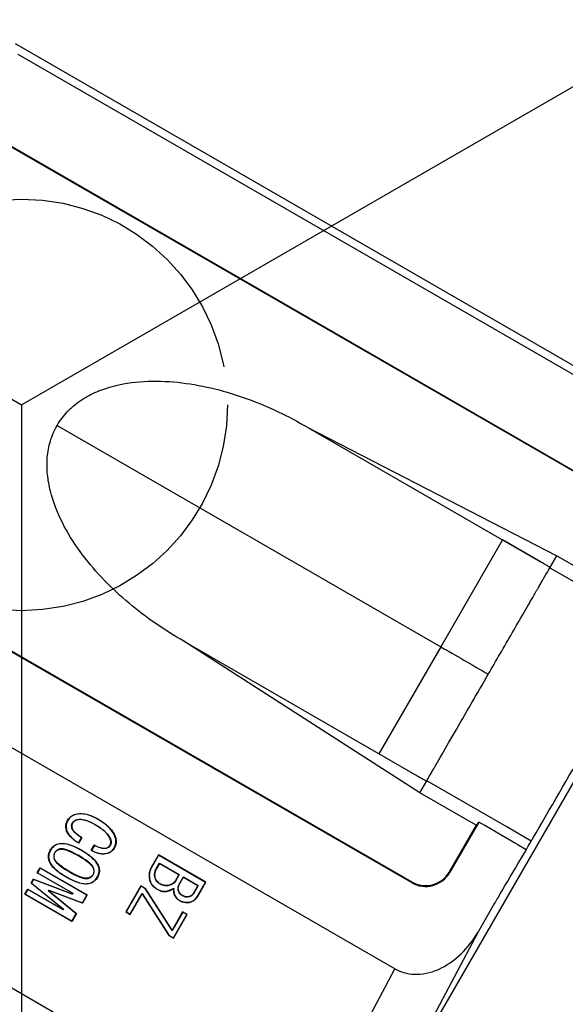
# Model space of a CAD drawing. Header units: millimetres. Extents: x 19 to 819, y 19 to 629.
# Tile 10 of 16: x 183 to 203, y 196 to 232. Entities that reach past the tile are written whole.
import ezdxf

# ---------------------------------------------------------------- set-up
doc = ezdxf.new("R2010")
doc.units = ezdxf.units.MM
doc.header["$LTSCALE"] = 3
doc.linetypes.add('SLD-Center', pattern=[19.05, 15.24, -1.27, 1.27, -1.27])
doc.linetypes.add('SLD-Solid', pattern=[0])
doc.layers.add('CENTER', color=40, linetype='SLD-Center')
doc.layers.add('DIMENSIONS', color=140, linetype='SLD-Solid', lineweight=25)
doc.styles.add('SLDTEXTSTYLE0', font='TXT', dxfattribs={"width": 0.7})
doc.dimstyles.new('SLDDIMSTYLE2', dxfattribs={"dimtxt": 6.474023, "dimasz": 9.906, "dimexe": 0, "dimexo": 0.0625, "dimgap": 1.618506, "dimtad": 0, "dimtih": 1, "dimtoh": 1, "dimdec": 4, "dimlfac": 3, "dimzin": 12, "dimdsep": 46, "dimtxsty": 'SLDTEXTSTYLE0', "dimsah": 1, "dimcen": 0.09, "dimadec": 0, "dimazin": 3, "dimtfac": 1, "dimtdec": 0, "dimtofl": 0, "dimtmove": 0, "dimatfit": 3, "dimfxl": 0, "dimfrac": 2, "dimtolj": 1, "dimtzin": 12, "dimarcsym": 0})
doc.dimstyles.new('SLDDIMSTYLE3', dxfattribs={"dimtxt": 6.474023, "dimasz": 9.906, "dimexe": 0, "dimexo": 0.0625, "dimgap": 1.618506, "dimtad": 0, "dimtih": 1, "dimtoh": 1, "dimrnd": 1e-09, "dimzin": 4, "dimdsep": 46, "dimtxsty": 'SLDTEXTSTYLE0', "dimsah": 1, "dimcen": 0, "dimadec": 0, "dimazin": 1, "dimtfac": 1, "dimtofl": 0, "dimtmove": 0, "dimatfit": 3, "dimfxl": 0, "dimfrac": 2, "dimtolj": 1, "dimtzin": 12, "dimarcsym": 0})

# ---------------------------------------------------------------- blocks, each defined once
blk = doc.blocks.new('_D_5')
at = {"layer": 'DIMENSIONS'}
for p, q in [((217.006, 237.613), (268.703, 267.461)), ((183.396, 179.398), (183.396, 119.704))]:
    blk.add_line(p, q, dxfattribs=at)
for start, end in [(332.72833, 30), (270, 324.98103)]:
    blk.add_arc((183.396, 218.208), 88.979, start, end, dxfattribs=at)
for points in [[(260.454, 262.698), (263.564, 253.17), (266.284, 254.546)], [(183.396, 129.229), (193.371, 128.256), (193.202, 131.3)]]:
    blk.add_solid(points, dxfattribs=at)
at = {"layer": 'DIMENSIONS', "insert": (249.241, 175.333), "char_height": 6.35, "attachment_point": 1, "style": 'SLDTEXTSTYLE0'}
blk.add_mtext('120°', dxfattribs=at)
blk = doc.blocks.new('_D_6')
at = {"layer": 'DIMENSIONS'}
for p, q in [((160.016, 192.162), (133.187, 162.273)), ((87.63, 171.675), (85.456, 171.675)), ((85.456, 171.675), (85.456, 161.385)), ((106.868, 171.675), (109.042, 171.675)), ((109.042, 171.675), (109.042, 161.385)), ((133.187, 162.273), (116.518, 162.273)), ((85.456, 161.385), (87.63, 161.385)), ((109.042, 161.385), (106.868, 161.385))]:
    blk.add_line(p, q, dxfattribs=at)
blk.add_solid([(160.016, 192.162), (152.265, 185.809), (154.533, 183.773)], dxfattribs=at)
at = {"layer": 'DIMENSIONS', "char_height": 6.35, "attachment_point": 1, "style": 'SLDTEXTSTYLE0'}
for s, insert in [('%%c', (82.743, 181.31)), ('70.0', (92.518, 181.31)), ('2.76', (87.63, 169.571)), ('B.C.', (88.306, 157.832))]:
    blk.add_mtext(s, dxfattribs=dict(at, insert=insert))
blk = doc.blocks.new('_D_7')
at = {"layer": 'DIMENSIONS'}
for p, q in [((116.504, 307.688), (114.33, 307.688)), ((114.33, 307.688), (114.33, 297.399)), ((135.742, 307.688), (137.916, 307.688)), ((137.916, 307.688), (137.916, 297.399)), ((114.33, 297.399), (116.504, 297.399)), ((137.916, 297.399), (135.742, 297.399)), ((165.264, 293.142), (148.042, 293.142)), ((181.632, 225.498), (165.264, 293.142))]:
    blk.add_line(p, q, dxfattribs=at)
blk.add_solid([(181.632, 225.498), (180.783, 235.485), (177.821, 234.768)], dxfattribs=at)
at = {"layer": 'DIMENSIONS', "char_height": 6.35, "attachment_point": 1, "style": 'SLDTEXTSTYLE0'}
for s, insert in [('%%c', (111.616, 317.323)), ('15.0', (121.391, 317.323)), ('0.59', (116.504, 305.585)), ('WIRING', (108.966, 293.846)), ('CUTOUT', (108.413, 283.557))]:
    blk.add_mtext(s, dxfattribs=dict(at, insert=insert))

msp = doc.modelspace()

# ---------------------------------------------------------------- linework, layer by layer
for p, q in [((183.160509, 231.37648), (208.340316, 216.838911)), ((183.26532, 230.985318), (207.949155, 216.7341)), ((205.557074, 214.593332), (182.174388, 228.093332)), ((182.188352, 228.117518), (205.571038, 214.617518)), ((184.690007, 217.461069), (198.661159, 209.39482)), ((193.800833, 217.397083), (193.690007, 217.461069)), ((193.800833, 217.397083), (202.297717, 212.491406)), ((193.800833, 217.397083), (202.885837, 212.712177)), ((197.59311, 200.799341), (174.210424, 214.299341)), ((174.224388, 214.323528), (197.607074, 200.823528)), ((196.469013, 192.279648), (209.071921, 214.108525)), ((200.911159, 213.291935), (198.661159, 209.39482)), ((202.297717, 212.491406), (200.911159, 213.291935)), ((202.634648, 212.277105), (202.885837, 212.712177)), ((202.885837, 212.712177), (204.940726, 211.525786)), ((202.634563, 212.277155), (205.550339, 210.59373)), ((196.988091, 197.659061), (172.226384, 211.955239)), ((189.300833, 209.602855), (189.190007, 209.66684)), ((189.300833, 209.602855), (197.797717, 204.697177)), ((197.900583, 204.077464), (189.300833, 209.602855)), ((198.661159, 209.39482), (196.411159, 205.497706)), ((168.189984, 205.536691), (193.447665, 190.954162)), ((197.900583, 204.077464), (198.151772, 204.512536)), ((201.067463, 202.829161), (198.151772, 204.512536)), ((199.955473, 202.891073), (197.900583, 204.077464)), ((185.420137, 203.084625), (185.417185, 203.094221)), ((186.17837, 203.116568), (186.173027, 203.107303)), ((185.07386, 203.07318), (185.082587, 203.067691)), ((185.242171, 202.776379), (185.232035, 202.773285)), ((185.258156, 202.966777), (185.249002, 202.971565)), ((186.079035, 202.903837), (186.083984, 202.91243)), ((199.955473, 202.891073), (198.973099, 201.189553)), ((200.04965, 202.998337), (198.997286, 201.175589)), ((200.04965, 202.998337), (199.955473, 202.891073)), ((200.26241, 202.8755), (200.04965, 202.998337)), ((201.093484, 202.395679), (200.26241, 202.8755)), ((201.95816, 202.314917), (201.067463, 202.829161)), ((185.465803, 202.248724), (185.577297, 202.441838)), ((185.591363, 202.445603), (185.469329, 202.234234)), ((201.381376, 202.229465), (201.093484, 202.395679)), ((184.790991, 202.015252), (184.78821, 202.024892)), ((185.93238, 201.978635), (186.044244, 202.17239)), ((186.048042, 202.158371), (185.946242, 201.982048)), ((186.483964, 202.05943), (186.486476, 202.049135)), ((186.618162, 202.169834), (186.626944, 202.164423)), ((186.637868, 202.34634), (186.647649, 202.348605)), ((201.440833, 202.195137), (201.381376, 202.229465)), ((201.440833, 202.195137), (201.775206, 202.002087)), ((184.443352, 201.981107), (184.452079, 201.975623)), ((184.592686, 201.671777), (184.582538, 201.668754)), ((184.610033, 201.884873), (184.600837, 201.889566)), ((185.473586, 201.773811), (185.478544, 201.782398)), ((185.590535, 201.976373), (185.585187, 201.96711)), ((188.3847, 201.808957), (188.1218, 201.35359)), ((188.388271, 201.794545), (188.13059, 201.348217)), ((190.110877, 200.812347), (188.3847, 201.808957)), ((188.3847, 201.808957), (188.388271, 201.794545)), ((190.096611, 200.808233), (188.388271, 201.794545)), ((183.965386, 201.153245), (184.073672, 201.340803)), ((184.077243, 201.326391), (183.979263, 201.156684)), ((184.073672, 201.340803), (185.790392, 200.349654)), ((184.073672, 201.340803), (184.077243, 201.326391)), ((185.776125, 200.345541), (184.077243, 201.326391)), ((186.01517, 201.308472), (186.024928, 201.310805)), ((188.1218, 201.35359), (188.13059, 201.348217)), ((188.301307, 201.296493), (188.424058, 201.508946)), ((188.3105, 201.291819), (188.428014, 201.495209)), ((188.424058, 201.508946), (189.140949, 201.09488)), ((188.428014, 201.495209), (188.424058, 201.508946)), ((188.428014, 201.495209), (189.127073, 201.091443)), ((183.965386, 201.153245), (183.979263, 201.156684)), ((185.250561, 200.411249), (183.965386, 201.153245)), ((183.979263, 201.156684), (185.264438, 200.414688)), ((185.026128, 200.998791), (185.031086, 201.00738)), ((185.143077, 201.201353), (185.137745, 201.192082)), ((185.816864, 200.964997), (185.819397, 200.954721)), ((185.992738, 201.086568), (186.001399, 201.08095)), ((188.268316, 200.973552), (188.258162, 200.97056)), ((188.3105, 201.291819), (188.301307, 201.296493)), ((189.127073, 201.091443), (188.98922, 200.852648)), ((189.140949, 201.09488), (188.997855, 200.847007)), ((189.127073, 201.091443), (189.140949, 201.09488)), ((189.132891, 200.73331), (189.291473, 201.008004)), ((189.142139, 200.728731), (189.295434, 200.994267)), ((189.291473, 201.008004), (189.831351, 200.696386)), ((189.295434, 200.994267), (189.291473, 201.008004)), ((189.295434, 200.994267), (189.817468, 200.692949)), ((198.973099, 201.189553), (198.997286, 201.175589)), ((183.751826, 200.78335), (183.833182, 200.924262)), ((183.751826, 200.78335), (183.764926, 200.785441)), ((184.914967, 199.829985), (183.751826, 200.78335)), ((183.837531, 200.911198), (183.764926, 200.785441)), ((183.764926, 200.785441), (184.928067, 199.832076)), ((183.833182, 200.924262), (185.240391, 200.393635)), ((183.833182, 200.924262), (183.837531, 200.911198)), ((185.24474, 200.38057), (183.837531, 200.911198)), ((187.736489, 200.686552), (187.189596, 199.739283)), ((187.740061, 200.672141), (187.203474, 199.742723)), ((187.904851, 200.589377), (187.736489, 200.686552)), ((187.736489, 200.686552), (187.740061, 200.672141)), ((187.897339, 200.581364), (187.740061, 200.672141)), ((187.904851, 200.589377), (187.897339, 200.581364)), ((188.880368, 199.06998), (187.904851, 200.589377)), ((188.4476, 200.752083), (188.442278, 200.742801)), ((188.760218, 200.701612), (188.762602, 200.691299)), ((188.927073, 200.581838), (188.939732, 200.601042)), ((188.98922, 200.852648), (188.997855, 200.847007)), ((189.142139, 200.728731), (189.132891, 200.73331)), ((189.817468, 200.692949), (189.64873, 200.401047)), ((189.831351, 200.696386), (189.657352, 200.395384)), ((189.817468, 200.692949), (189.831351, 200.696386)), ((189.828727, 200.344148), (190.096611, 200.808233)), ((189.837807, 200.339277), (190.110877, 200.812347)), ((190.110877, 200.812347), (190.096611, 200.808233)), ((197.607074, 200.823528), (197.59311, 200.799341)), ((183.517928, 200.378226), (183.626214, 200.565783)), ((183.517928, 200.378226), (183.531805, 200.381665)), ((185.234648, 199.387077), (183.517928, 200.378226)), ((183.629785, 200.551371), (183.531805, 200.381665)), ((183.531805, 200.381665), (185.230687, 199.400815)), ((183.626214, 200.565783), (184.911389, 199.823787)), ((183.626214, 200.565783), (183.629785, 200.551371)), ((184.91496, 199.809375), (183.629785, 200.551371)), ((184.372161, 200.496854), (184.391073, 200.529611)), ((184.385646, 200.499613), (184.372161, 200.496854)), ((185.383875, 199.666143), (184.372161, 200.496854)), ((184.395815, 200.517227), (184.385646, 200.499613)), ((184.385646, 200.499613), (185.39736, 199.668903)), ((184.391073, 200.529611), (185.616346, 200.068796)), ((184.395815, 200.517227), (184.391073, 200.529611)), ((185.621089, 200.056412), (184.395815, 200.517227)), ((185.240391, 200.393635), (185.250561, 200.411249)), ((185.240391, 200.393635), (185.24474, 200.38057)), ((185.264438, 200.414688), (185.24474, 200.38057)), ((185.250561, 200.411249), (185.264438, 200.414688)), ((185.616346, 200.068796), (185.776125, 200.345541)), ((185.790392, 200.349654), (185.621089, 200.056412)), ((185.790392, 200.349654), (185.776125, 200.345541)), ((187.353998, 199.655843), (187.786678, 200.405064)), ((187.357958, 199.642108), (187.787336, 200.385611)), ((187.786678, 200.405064), (188.769976, 198.873929)), ((187.787336, 200.385611), (187.786678, 200.405064)), ((187.787336, 200.385611), (188.762854, 198.86659)), ((188.880637, 199.049849), (187.897339, 200.581364)), ((188.334982, 200.557356), (188.339924, 200.565955)), ((189.115773, 200.520068), (189.105593, 200.517159)), ((189.264549, 200.327601), (189.259182, 200.318345)), ((189.477355, 200.287676), (189.479751, 200.277365)), ((189.64873, 200.401047), (189.657352, 200.395384)), ((185.621089, 200.056412), (185.616346, 200.068796)), ((200.623251, 200.047699), (200.00944, 198.984547)), ((184.911389, 199.823787), (184.914967, 199.829985)), ((184.911389, 199.823787), (184.91496, 199.809375)), ((184.928067, 199.832076), (184.91496, 199.809375)), ((184.914967, 199.829985), (184.928067, 199.832076)), ((185.230687, 199.400815), (185.383875, 199.666143)), ((185.39736, 199.668903), (185.234648, 199.387077)), ((185.39736, 199.668903), (185.383875, 199.666143)), ((187.189596, 199.739283), (187.203474, 199.742723)), ((187.189596, 199.739283), (187.357958, 199.642108)), ((187.203474, 199.742723), (187.353998, 199.655843)), ((187.357958, 199.642108), (187.353998, 199.655843)), ((189.263796, 199.73401), (188.880368, 199.06998)), ((189.267367, 199.719599), (188.880637, 199.049849)), ((188.927256, 198.78315), (189.417889, 199.632721)), ((188.931216, 198.769415), (189.432158, 199.636835)), ((189.432158, 199.636835), (189.263796, 199.73401)), ((189.263796, 199.73401), (189.267367, 199.719599)), ((189.417889, 199.632721), (189.267367, 199.719599)), ((189.432158, 199.636835), (189.417889, 199.632721)), ((185.234648, 199.387077), (185.230687, 199.400815)), ((188.762854, 198.86659), (188.769976, 198.873929)), ((188.762854, 198.86659), (188.931216, 198.769415)), ((188.769976, 198.873929), (188.927256, 198.78315)), ((188.880368, 199.06998), (188.880637, 199.049849)), ((200.00944, 198.984547), (196.469013, 192.279648)), ((188.931216, 198.769415), (188.927256, 198.78315)), ((193.447665, 190.954162), (196.988091, 197.659061))]:
    msp.add_line(p, q)
at = {"flags": 128}
for points in [[(185.364303, 203.293002), (185.365733, 203.287252), (185.366856, 203.282733)], [(185.02871, 202.711738), (185.034166, 202.713085), (185.038453, 202.714143)], [(185.591363, 202.445603), (185.583485, 202.443493), (185.577297, 202.441838)], [(186.824909, 202.426236), (186.819234, 202.424524), (186.814775, 202.423179)], [(184.730072, 202.214821), (184.731455, 202.209057), (184.732542, 202.204528)], [(185.469329, 202.234234), (185.467353, 202.242346), (185.465803, 202.248724)], [(186.044244, 202.17239), (186.046369, 202.164536), (186.048042, 202.158371)], [(186.785495, 202.073224), (186.780385, 202.07591), (186.776369, 202.078021)], [(185.93238, 201.978635), (185.94014, 201.980542), (185.946242, 201.982048)], [(186.536076, 201.864945), (186.534484, 201.870335), (186.533232, 201.874569)], [(184.389394, 201.62475), (184.394862, 201.626049), (184.399158, 201.62707)], [(186.218462, 201.355499), (186.212771, 201.353843), (186.208299, 201.352542)], [(186.160072, 200.989958), (186.154968, 200.992655), (186.150959, 200.994774)], [(185.877784, 200.765428), (185.876147, 200.770804), (185.874861, 200.775029)], [(188.065303, 200.866961), (188.070762, 200.86829), (188.075051, 200.869335)], [(188.720293, 200.488806), (188.718696, 200.494193), (188.717441, 200.498426)], [(188.947788, 200.392384), (188.953234, 200.393763), (188.957512, 200.394847)], [(189.837807, 200.339277), (189.832723, 200.342004), (189.828727, 200.344148)], [(189.157205, 200.141913), (189.159978, 200.146727), (189.162157, 200.150509)], [(189.552685, 200.090689), (189.551081, 200.096075), (189.549821, 200.100307)]]:
    msp.add_lwpolyline(points, dxfattribs=at)
msp.add_circle((183.395541, 218.20843), 50)
for radius in [1.027928, 1]:
    msp.add_arc((198.107074, 201.689553), radius, 240, 330)
for points, knots in [([(184.690007, 217.461069), (184.79411, 217.641381), (184.917375, 217.805132), (185.198389, 218.102824), (185.358219, 218.23792), (185.697742, 218.471584), (185.877528, 218.571081), (186.253794, 218.741206), (186.449353, 218.811137), (187.040243, 218.979683), (187.44695, 219.040547), (188.270206, 219.08762), (188.678115, 219.0734), (189.893683, 218.94795), (190.699903, 218.751999), (192.238933, 218.214456), (192.97839, 217.871921), (193.690007, 217.461069)], [0, 0, 0, 0, 0.0625, 0.0625, 0.125, 0.125, 0.1875, 0.1875, 0.25, 0.25, 0.375, 0.375, 0.5, 0.5, 0.75, 0.75, 1, 1, 1, 1]), ([(189.190007, 209.66684), (188.47867, 210.077531), (187.812567, 210.546433), (186.578011, 211.609898), (186.005479, 212.209293), (185.287033, 213.202085), (185.068493, 213.552621), (184.699995, 214.285522), (184.550199, 214.665276), (184.400174, 215.263742), (184.363145, 215.46808), (184.322633, 215.875888), (184.318671, 216.080754), (184.351142, 216.492869), (184.387675, 216.696565), (184.504599, 217.089217), (184.586099, 217.281095), (184.690007, 217.461069)], [0, 0, 0, 0, 0.25, 0.25, 0.5, 0.5, 0.625, 0.625, 0.75, 0.75, 0.8125, 0.8125, 0.875, 0.875, 0.9375, 0.9375, 1, 1, 1, 1]), ([(202.634563, 212.277155), (202.635687, 212.278905), (202.633198, 212.28251), (202.624177, 212.290634), (202.618345, 212.295375), (202.610531, 212.301136), (202.604881, 212.305204), (202.601132, 212.307839), (202.588331, 212.316702), (202.576001, 212.324855), (202.554382, 212.338688), (202.542792, 212.346005), (202.530033, 212.353924), (202.521267, 212.359338), (202.515555, 212.362846), (202.457014, 212.398671), (202.385379, 212.440794), (202.297717, 212.491406)], [0, 0, 0, 0, 0.125, 0.125, 0.1875, 0.21875, 0.21875, 0.25, 0.25, 0.375, 0.375, 0.4375, 0.46875, 0.46875, 0.5, 0.5, 1, 1, 1, 1]), ([(202.050249, 211.264896), (202.070965, 211.300658), (202.111291, 211.370273), (202.166624, 211.465951), (202.216448, 211.552245), (202.260896, 211.629376), (202.317988, 211.728785), (202.380267, 211.837261), (202.441488, 211.943431), (202.473387, 211.998067), (202.487655, 212.022505)], [0, 0, 0, 0, 0.1118425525, 0.2177136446, 0.3175677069, 0.4113826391, 0.4991561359, 0.6983288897, 0.865068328, 1, 1, 1, 1]), ([(200.39321, 208.39482), (200.671957, 208.877625), (200.973962, 209.400711), (201.408864, 210.153985), (201.550435, 210.399193), (201.815965, 210.859104), (201.939839, 211.07366), (202.050249, 211.264896)], [0, 0, 0, 0, 0.5, 0.5, 0.75, 0.75, 1, 1, 1, 1]), ([(198.298766, 204.767136), (198.380544, 204.90878), (198.496781, 205.110108), (198.789566, 205.617227), (198.965877, 205.922607), (199.352398, 206.592082), (199.562109, 206.95531), (199.982997, 207.684311), (200.193847, 208.049512), (200.39321, 208.39482)], [0, 0, 0, 0, 0.25, 0.25, 0.5, 0.5, 0.75, 0.75, 1, 1, 1, 1]), ([(197.797717, 204.697177), (197.873757, 204.653275), (197.948991, 204.610278), (198.049259, 204.555808), (198.081011, 204.539112), (198.131453, 204.515327), (198.149566, 204.508714), (198.151772, 204.512536)], [0, 0, 0, 0, 0.5, 0.5, 0.75, 0.75, 1, 1, 1, 1]), ([(185.07386, 203.07318), (185.104772, 203.123642), (185.141916, 203.1706), (185.23888, 203.246178), (185.29877, 203.273302), (185.364303, 203.293002)], [0, 0, 0, 0, 0.5, 0.5, 1, 1, 1, 1]), ([(185.366856, 203.282733), (185.302669, 203.263427), (185.243829, 203.236838), (185.148827, 203.162696), (185.112821, 203.11702), (185.082587, 203.067691)], [0, 0, 0, 0, 0.5, 0.5, 1, 1, 1, 1]), ([(185.249002, 202.971565), (185.267683, 202.999682), (185.288585, 203.026852), (185.344895, 203.068287), (185.380174, 203.082484), (185.417185, 203.094221)], [0, 0, 0, 0, 0.5, 0.5, 1, 1, 1, 1]), ([(185.364303, 203.293002), (185.423753, 203.308136), (185.486468, 203.316868), (185.620902, 203.316664), (185.691911, 203.307376), (185.833259, 203.273852), (185.90528, 203.248988), (186.043973, 203.189142), (186.111613, 203.15416), (186.17837, 203.116568)], [0, 0, 0, 0, 0.25, 0.25, 0.5, 0.5, 0.75, 0.75, 1, 1, 1, 1]), ([(186.173027, 203.107303), (186.106997, 203.144482), (186.040158, 203.179063), (185.903367, 203.238246), (185.832263, 203.262962), (185.69181, 203.296571), (185.622062, 203.305872), (185.488086, 203.306369), (185.425797, 203.297721), (185.366856, 203.282733)], [0, 0, 0, 0, 0.25, 0.25, 0.5, 0.5, 0.75, 0.75, 1, 1, 1, 1]), ([(185.417185, 203.094221), (185.466126, 203.10599), (185.51861, 203.110264), (185.632497, 203.099949), (185.690554, 203.086717), (185.865188, 203.029691), (185.975523, 202.97381), (186.083984, 202.91243)], [0, 0, 0, 0, 0.25, 0.25, 0.5, 0.5, 1, 1, 1, 1]), ([(186.079035, 202.903837), (185.971824, 202.964509), (185.860674, 203.020633), (185.689379, 203.076706), (185.632759, 203.089761), (185.520849, 203.100236), (185.468343, 203.096217), (185.420137, 203.084625)], [0, 0, 0, 0, 0.5, 0.5, 0.75, 0.75, 1, 1, 1, 1]), ([(186.814775, 202.423179), (186.795244, 202.489295), (186.768535, 202.554966), (186.688189, 202.684637), (186.637552, 202.747445), (186.521373, 202.863804), (186.455741, 202.918438), (186.319266, 203.018454), (186.246863, 203.063697), (186.173027, 203.107303)], [0, 0, 0, 0, 0.25, 0.25, 0.5, 0.5, 0.75, 0.75, 1, 1, 1, 1]), ([(186.17837, 203.116568), (186.327073, 203.028753), (186.471123, 202.929323), (186.645299, 202.754767), (186.696981, 202.690658), (186.777608, 202.560544), (186.805105, 202.493306), (186.824909, 202.426236)], [0, 0, 0, 0, 0.5, 0.5, 0.75, 0.75, 1, 1, 1, 1]), ([(185.02871, 202.711738), (185.012987, 202.778413), (185.006534, 202.844057), (185.023641, 202.966001), (185.045639, 203.021225), (185.07386, 203.07318)], [0, 0, 0, 0, 0.5, 0.5, 1, 1, 1, 1]), ([(185.082587, 203.067691), (185.054972, 203.016821), (185.033329, 202.962406), (185.016742, 202.8433), (185.02311, 202.779287), (185.038453, 202.714143)], [0, 0, 0, 0, 0.5, 0.5, 1, 1, 1, 1]), ([(185.232035, 202.773285), (185.224055, 202.809354), (185.218169, 202.845372), (185.223387, 202.912742), (185.235008, 202.942816), (185.249002, 202.971565)], [0, 0, 0, 0, 0.5, 0.5, 1, 1, 1, 1]), ([(185.258156, 202.966777), (185.24466, 202.939051), (185.233516, 202.909707), (185.228816, 202.845482), (185.234513, 202.810993), (185.242171, 202.776379)], [0, 0, 0, 0, 0.5, 0.5, 1, 1, 1, 1]), ([(185.577297, 202.441838), (185.505285, 202.487393), (185.433905, 202.534541), (185.339098, 202.616664), (185.310091, 202.645423), (185.272994, 202.691297), (185.261426, 202.707235), (185.243567, 202.740155), (185.237563, 202.756712), (185.232035, 202.773285)], [0, 0, 0, 0, 0.5, 0.5, 0.75, 0.75, 0.875, 0.875, 1, 1, 1, 1]), ([(185.242171, 202.776379), (185.247679, 202.759865), (185.253702, 202.743401), (185.271679, 202.711057), (185.283543, 202.695013), (185.321674, 202.648551), (185.351277, 202.619874), (185.447404, 202.537863), (185.519078, 202.491198), (185.591363, 202.445603)], [0, 0, 0, 0, 0.125, 0.125, 0.25, 0.25, 0.5, 0.5, 1, 1, 1, 1]), ([(185.420137, 203.084625), (185.384489, 203.07332), (185.350186, 203.05957), (185.296033, 203.019755), (185.276144, 202.993852), (185.258156, 202.966777)], [0, 0, 0, 0, 0.5, 0.5, 1, 1, 1, 1]), ([(186.637868, 202.34634), (186.621393, 202.401482), (186.596513, 202.455863), (186.522002, 202.562383), (186.47591, 202.612666), (186.322345, 202.752683), (186.202152, 202.831701), (186.079035, 202.903837)], [0, 0, 0, 0, 0.25, 0.25, 0.5, 0.5, 1, 1, 1, 1]), ([(186.083984, 202.91243), (186.208329, 202.839575), (186.329964, 202.759314), (186.483305, 202.619281), (186.530225, 202.568047), (186.605214, 202.460727), (186.630887, 202.404706), (186.647649, 202.348605)], [0, 0, 0, 0, 0.5, 0.5, 0.75, 0.75, 1, 1, 1, 1]), ([(200.733949, 200.23693), (200.979389, 200.650636), (201.224915, 201.064557), (201.721858, 201.907314), (201.973468, 202.336634), (202.231604, 202.782474)], [0, 0, 0, 0, 0.5, 0.5, 1, 1, 1, 1]), ([(185.469329, 202.234234), (185.372769, 202.300783), (185.277918, 202.37087), (185.158744, 202.490084), (185.12193, 202.532715), (185.077986, 202.598428), (185.064657, 202.620553), (185.04352, 202.665732), (185.035939, 202.688827), (185.02871, 202.711738)], [0, 0, 0, 0, 0.5, 0.5, 0.75, 0.75, 0.875, 0.875, 1, 1, 1, 1]), ([(185.038453, 202.714143), (185.045432, 202.692038), (185.052657, 202.669949), (185.072962, 202.626185), (185.085947, 202.604502), (185.129111, 202.53975), (185.164177, 202.498973), (185.279868, 202.382434), (185.372021, 202.313662), (185.465803, 202.248724)], [0, 0, 0, 0, 0.125, 0.125, 0.25, 0.25, 0.5, 0.5, 1, 1, 1, 1]), ([(186.776369, 202.078021), (186.803152, 202.127514), (186.823796, 202.18067), (186.837338, 202.297337), (186.830682, 202.359656), (186.814775, 202.423179)], [0, 0, 0, 0, 0.5, 0.5, 1, 1, 1, 1]), ([(186.824909, 202.426236), (186.841197, 202.361251), (186.847956, 202.297293), (186.833891, 202.177827), (186.812889, 202.123812), (186.785495, 202.073224)], [0, 0, 0, 0, 0.5, 0.5, 1, 1, 1, 1]), ([(184.443352, 201.981107), (184.474444, 202.033036), (184.510659, 202.082186), (184.604543, 202.163859), (184.66294, 202.194694), (184.730072, 202.214821)], [0, 0, 0, 0, 0.5, 0.5, 1, 1, 1, 1]), ([(184.732542, 202.204528), (184.666707, 202.184765), (184.610243, 202.155012), (184.517973, 202.074715), (184.482571, 202.026535), (184.452079, 201.975623)], [0, 0, 0, 0, 0.5, 0.5, 1, 1, 1, 1]), ([(184.78821, 202.024892), (184.746588, 202.012648), (184.707909, 201.996268), (184.644509, 201.950391), (184.620621, 201.921207), (184.600837, 201.889566)], [0, 0, 0, 0, 0.5, 0.5, 1, 1, 1, 1]), ([(184.730072, 202.214821), (184.793189, 202.229811), (184.861304, 202.235243), (185.008446, 202.2204), (185.0835, 202.202341), (185.307822, 202.128326), (185.45054, 202.056382), (185.590535, 201.976373)], [0, 0, 0, 0, 0.25, 0.25, 0.5, 0.5, 1, 1, 1, 1]), ([(185.585187, 201.96711), (185.446838, 202.046177), (185.302856, 202.118471), (185.084123, 202.190999), (185.009541, 202.209271), (184.86401, 202.224547), (184.795561, 202.219467), (184.732542, 202.204528)], [0, 0, 0, 0, 0.5, 0.5, 0.75, 0.75, 1, 1, 1, 1]), ([(185.478544, 201.782398), (185.367028, 201.846537), (185.253356, 201.907848), (185.077383, 201.981842), (185.017536, 202.003479), (184.928397, 202.024771), (184.898238, 202.02984), (184.840682, 202.033145), (184.81372, 202.030668), (184.78821, 202.024892)], [0, 0, 0, 0, 0.5, 0.5, 0.75, 0.75, 0.875, 0.875, 1, 1, 1, 1]), ([(184.790991, 202.015252), (184.841397, 202.026665), (184.900607, 202.021514), (185.018287, 201.992751), (185.077586, 201.971118), (185.251062, 201.897799), (185.363433, 201.837165), (185.473586, 201.773811)], [0, 0, 0, 0, 0.25, 0.25, 0.5, 0.5, 1, 1, 1, 1]), ([(186.044244, 202.17239), (186.11676, 202.134646), (186.191066, 202.098881), (186.304175, 202.064665), (186.342816, 202.055705), (186.416432, 202.048904), (186.451173, 202.052488), (186.483964, 202.05943)], [0, 0, 0, 0, 0.5, 0.5, 0.75, 0.75, 1, 1, 1, 1]), ([(186.486476, 202.049135), (186.454072, 202.042274), (186.420339, 202.038248), (186.346247, 202.044325), (186.308244, 202.052653), (186.195012, 202.085859), (186.120493, 202.120918), (186.048042, 202.158371)], [0, 0, 0, 0, 0.25, 0.25, 0.5, 0.5, 1, 1, 1, 1]), ([(186.483964, 202.05943), (186.514884, 202.069806), (186.543291, 202.083637), (186.586644, 202.122164), (186.602933, 202.145787), (186.618162, 202.169834)], [0, 0, 0, 0, 0.5, 0.5, 1, 1, 1, 1]), ([(186.626944, 202.164423), (186.61101, 202.139262), (186.593947, 202.114578), (186.548116, 202.074119), (186.518643, 202.059928), (186.486476, 202.049135)], [0, 0, 0, 0, 0.5, 0.5, 1, 1, 1, 1]), ([(186.533232, 201.874569), (186.590969, 201.891961), (186.639941, 201.918946), (186.718891, 201.990842), (186.749261, 202.033552), (186.776369, 202.078021)], [0, 0, 0, 0, 0.5, 0.5, 1, 1, 1, 1]), ([(186.785495, 202.073224), (186.75776, 202.0277), (186.726575, 201.983976), (186.645775, 201.910583), (186.595183, 201.882719), (186.536076, 201.864945)], [0, 0, 0, 0, 0.5, 0.5, 1, 1, 1, 1]), ([(186.618162, 202.169834), (186.631074, 202.195608), (186.642428, 202.222584), (186.649514, 202.281831), (186.645066, 202.31393), (186.637868, 202.34634)], [0, 0, 0, 0, 0.5, 0.5, 1, 1, 1, 1]), ([(186.647649, 202.348605), (186.655169, 202.314742), (186.659707, 202.280896), (186.652158, 202.219236), (186.640431, 202.191344), (186.626944, 202.164423)], [0, 0, 0, 0, 0.5, 0.5, 1, 1, 1, 1]), ([(184.389394, 201.62475), (184.373895, 201.691053), (184.369959, 201.755822), (184.391749, 201.875608), (184.414795, 201.929696), (184.443352, 201.981107)], [0, 0, 0, 0, 0.5, 0.5, 1, 1, 1, 1]), ([(184.452079, 201.975623), (184.424121, 201.925276), (184.401369, 201.871787), (184.385468, 201.784208), (184.383224, 201.753709), (184.385619, 201.691548), (184.391592, 201.659475), (184.399158, 201.62707)], [0, 0, 0, 0, 0.5, 0.5, 0.75, 0.75, 1, 1, 1, 1]), ([(184.600837, 201.889566), (184.584954, 201.85753), (184.572441, 201.823365), (184.567139, 201.748906), (184.573354, 201.70893), (184.582538, 201.668754)], [0, 0, 0, 0, 0.5, 0.5, 1, 1, 1, 1]), ([(184.592686, 201.671777), (184.583825, 201.710545), (184.577693, 201.749176), (184.582778, 201.821651), (184.594792, 201.854134), (184.610033, 201.884873)], [0, 0, 0, 0, 0.5, 0.5, 1, 1, 1, 1]), ([(184.582538, 201.668754), (184.590285, 201.64379), (184.601611, 201.619154), (184.633434, 201.570723), (184.652798, 201.547294), (184.715851, 201.48072), (184.764668, 201.439588), (184.916538, 201.324376), (185.026487, 201.256563), (185.137745, 201.192082)], [0, 0, 0, 0, 0.125, 0.125, 0.25, 0.25, 0.5, 0.5, 1, 1, 1, 1]), ([(185.143077, 201.201353), (185.033258, 201.265), (184.92453, 201.331978), (184.77382, 201.445948), (184.726149, 201.485851), (184.641878, 201.573905), (184.60794, 201.622624), (184.592686, 201.671777)], [0, 0, 0, 0, 0.5, 0.5, 0.75, 0.75, 1, 1, 1, 1]), ([(184.610033, 201.884873), (184.629141, 201.915433), (184.652354, 201.943665), (184.713664, 201.987798), (184.750879, 202.003452), (184.790991, 202.015252)], [0, 0, 0, 0, 0.5, 0.5, 1, 1, 1, 1]), ([(185.473586, 201.773811), (185.582017, 201.710951), (185.689346, 201.644709), (185.837848, 201.531855), (185.884581, 201.492217), (185.967162, 201.404997), (186.000973, 201.356856), (186.01517, 201.308472)], [0, 0, 0, 0, 0.5, 0.5, 0.75, 0.75, 1, 1, 1, 1]), ([(186.024928, 201.310805), (186.010437, 201.360192), (185.976716, 201.408972), (185.89415, 201.496917), (185.846282, 201.537785), (185.696809, 201.651726), (185.588323, 201.718757), (185.478544, 201.782398)], [0, 0, 0, 0, 0.25, 0.25, 0.5, 0.5, 1, 1, 1, 1]), ([(186.208299, 201.352542), (186.190541, 201.41363), (186.161513, 201.473711), (186.077223, 201.591525), (186.025633, 201.646396), (185.853909, 201.800518), (185.72151, 201.887589), (185.585187, 201.96711)], [0, 0, 0, 0, 0.25, 0.25, 0.5, 0.5, 1, 1, 1, 1]), ([(185.590535, 201.976373), (185.728003, 201.896185), (185.861919, 201.807876), (186.033752, 201.653374), (186.086548, 201.596955), (186.170384, 201.479485), (186.200586, 201.41707), (186.218462, 201.355499)], [0, 0, 0, 0, 0.5, 0.5, 0.75, 0.75, 1, 1, 1, 1]), ([(186.536076, 201.864945), (186.491389, 201.854537), (186.446, 201.845572), (186.348822, 201.840925), (186.296725, 201.844064), (186.191051, 201.863141), (186.137688, 201.87905), (186.032233, 201.922142), (185.982029, 201.949666), (185.93238, 201.978635)], [0, 0, 0, 0, 0.25, 0.25, 0.5, 0.5, 0.75, 0.75, 1, 1, 1, 1]), ([(185.946242, 201.982048), (185.994408, 201.954167), (186.043112, 201.928077), (186.144023, 201.887547), (186.196945, 201.871996), (186.298907, 201.853958), (186.348444, 201.850898), (186.444918, 201.855505), (186.489514, 201.864386), (186.533232, 201.874569)], [0, 0, 0, 0, 0.25, 0.25, 0.5, 0.5, 0.75, 0.75, 1, 1, 1, 1]), ([(185.026128, 200.998791), (184.887431, 201.079681), (184.752012, 201.168646), (184.577461, 201.324326), (184.523779, 201.380997), (184.438296, 201.499378), (184.407996, 201.562509), (184.389394, 201.62475)], [0, 0, 0, 0, 0.5, 0.5, 0.75, 0.75, 1, 1, 1, 1]), ([(184.399158, 201.62707), (184.417594, 201.56548), (184.446929, 201.504218), (184.532907, 201.385556), (184.585846, 201.329987), (184.760504, 201.174694), (184.893416, 201.087672), (185.031086, 201.00738)], [0, 0, 0, 0, 0.25, 0.25, 0.5, 0.5, 1, 1, 1, 1]), ([(186.01517, 201.308472), (186.025017, 201.267792), (186.030065, 201.227559), (186.022443, 201.152419), (186.00963, 201.118361), (185.992738, 201.086568)], [0, 0, 0, 0, 0.5, 0.5, 1, 1, 1, 1]), ([(186.001399, 201.08095), (186.018922, 201.113928), (186.032278, 201.149358), (186.040265, 201.227182), (186.035123, 201.268691), (186.024928, 201.310805)], [0, 0, 0, 0, 0.5, 0.5, 1, 1, 1, 1]), ([(186.150959, 200.994774), (186.179792, 201.046601), (186.203933, 201.101357), (186.220896, 201.191284), (186.223846, 201.222469), (186.222142, 201.286209), (186.216102, 201.319187), (186.208299, 201.352542)], [0, 0, 0, 0, 0.5, 0.5, 0.75, 0.75, 1, 1, 1, 1]), ([(186.218462, 201.355499), (186.226462, 201.321336), (186.232586, 201.28763), (186.234372, 201.222763), (186.231447, 201.191208), (186.21418, 201.098932), (186.189579, 201.042975), (186.160072, 200.989958)], [0, 0, 0, 0, 0.25, 0.25, 0.5, 0.5, 1, 1, 1, 1]), ([(188.1218, 201.35359), (188.102802, 201.318661), (188.0849, 201.283246), (188.058944, 201.207415), (188.049703, 201.167615), (188.039276, 201.085483), (188.038224, 201.042816), (188.04525, 200.956139), (188.054405, 200.911778), (188.065303, 200.866961)], [0, 0, 0, 0, 0.0001751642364, 0.0001751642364, 0.0003503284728, 0.0003503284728, 0.0005254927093, 0.0005254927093, 0.0007006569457, 0.0007006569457, 0.0007006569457, 0.0007006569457]), ([(188.13059, 201.348217), (188.111912, 201.313872), (188.094262, 201.279012), (188.068715, 201.204401), (188.059625, 201.165236), (188.049378, 201.084421), (188.048351, 201.042419), (188.055303, 200.957103), (188.064348, 200.913378), (188.075051, 200.869335)], [0, 0, 0, 0, 0.25, 0.25, 0.5, 0.5, 0.75, 0.75, 1, 1, 1, 1]), ([(185.877784, 200.765428), (185.815438, 200.750102), (185.747917, 200.744947), (185.602191, 200.75896), (185.528623, 200.776034), (185.306446, 200.848335), (185.164385, 200.919789), (185.026128, 200.998791)], [0, 0, 0, 0, 0.25, 0.25, 0.5, 0.5, 1, 1, 1, 1]), ([(185.031086, 201.00738), (185.168102, 200.929088), (185.308392, 200.858383), (185.529005, 200.786228), (185.602839, 200.768999), (185.746615, 200.754965), (185.813076, 200.759864), (185.874861, 200.775029)], [0, 0, 0, 0, 0.5, 0.5, 0.75, 0.75, 1, 1, 1, 1]), ([(185.137745, 201.192082), (185.247781, 201.128813), (185.359954, 201.06841), (185.533727, 200.995819), (185.592744, 200.974916), (185.710098, 200.947397), (185.769321, 200.942562), (185.819397, 200.954721)], [0, 0, 0, 0, 0.5, 0.5, 0.75, 0.75, 1, 1, 1, 1]), ([(185.816864, 200.964997), (185.767426, 200.952994), (185.708766, 200.958417), (185.592611, 200.98619), (185.534088, 201.007129), (185.362577, 201.079167), (185.251759, 201.138863), (185.143077, 201.201353)], [0, 0, 0, 0, 0.25, 0.25, 0.5, 0.5, 1, 1, 1, 1]), ([(185.992738, 201.086568), (185.973641, 201.057855), (185.951087, 201.030945), (185.891289, 200.990698), (185.854863, 200.976705), (185.816864, 200.964997)], [0, 0, 0, 0, 0.5, 0.5, 1, 1, 1, 1]), ([(185.819397, 200.954721), (185.858786, 200.966857), (185.896551, 200.981458), (185.958846, 201.023711), (185.981706, 201.051341), (186.001399, 201.08095)], [0, 0, 0, 0, 0.5, 0.5, 1, 1, 1, 1]), ([(185.874861, 200.775029), (185.906703, 200.784755), (185.937811, 200.795369), (185.993416, 200.824581), (186.018357, 200.841838), (186.086916, 200.899329), (186.121361, 200.945418), (186.150959, 200.994774)], [0, 0, 0, 0, 0.25, 0.25, 0.5, 0.5, 1, 1, 1, 1]), ([(186.160072, 200.989958), (186.12977, 200.939406), (186.093999, 200.891833), (186.024012, 200.833399), (185.998294, 200.815695), (185.941953, 200.786193), (185.910282, 200.775348), (185.877784, 200.765428)], [0, 0, 0, 0, 0.5, 0.5, 0.75, 0.75, 1, 1, 1, 1]), ([(188.258162, 200.97056), (188.251115, 201.000692), (188.245008, 201.030667), (188.241446, 201.089167), (188.243138, 201.117473), (188.255341, 201.199975), (188.276063, 201.249428), (188.301307, 201.296493)], [0, 0, 0, 0, 0.25, 0.25, 0.5, 0.5, 1, 1, 1, 1]), ([(188.268316, 200.973552), (188.261429, 201.002999), (188.255451, 201.032255), (188.251963, 201.089389), (188.253624, 201.117032), (188.261579, 201.170743), (188.268116, 201.196592), (188.286232, 201.24568), (188.298169, 201.268829), (188.3105, 201.291819)], [0, 0, 0, 0, 0.0001152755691, 0.0001152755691, 0.0002305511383, 0.0002305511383, 0.0003458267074, 0.0003458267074, 0.0004611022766, 0.0004611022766, 0.0004611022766, 0.0004611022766]), ([(188.442278, 200.742801), (188.418894, 200.757071), (188.396027, 200.771872), (188.354913, 200.806224), (188.336448, 200.825572), (188.289513, 200.885031), (188.270761, 200.92832), (188.258162, 200.97056)], [0, 0, 0, 0, 0.25, 0.25, 0.5, 0.5, 1, 1, 1, 1]), ([(188.4476, 200.752083), (188.42487, 200.765953), (188.402332, 200.78052), (188.362013, 200.814236), (188.344554, 200.83254), (188.313843, 200.871403), (188.301228, 200.891546), (188.281196, 200.932314), (188.274419, 200.953092), (188.268316, 200.973552)], [0, 0, 0, 0, 0.0000792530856, 0.0000792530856, 0.0001585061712, 0.0001585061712, 0.0002377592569, 0.0002377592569, 0.0003170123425, 0.0003170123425, 0.0003170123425, 0.0003170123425]), ([(188.065303, 200.866961), (188.069707, 200.852338), (188.074094, 200.837712), (188.085375, 200.80864), (188.092339, 200.794197), (188.115921, 200.751059), (188.136196, 200.722173), (188.18364, 200.668763), (188.21073, 200.643936), (188.270175, 200.597247), (188.302231, 200.576936), (188.334982, 200.557356)], [0, 0, 0, 0, 0.0000566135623, 0.0000566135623, 0.0001132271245, 0.0001132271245, 0.000226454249, 0.000226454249, 0.0003396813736, 0.0003396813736, 0.0004529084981, 0.0004529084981, 0.0004529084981, 0.0004529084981]), ([(188.075051, 200.869335), (188.083697, 200.840632), (188.093888, 200.812003), (188.125068, 200.755268), (188.145034, 200.727057), (188.214688, 200.649034), (188.275865, 200.60426), (188.339924, 200.565955)], [0, 0, 0, 0, 0.25, 0.25, 0.5, 0.5, 1, 1, 1, 1]), ([(188.762602, 200.691299), (188.715416, 200.680008), (188.665079, 200.673756), (188.581025, 200.686605), (188.552935, 200.693482), (188.496559, 200.714277), (188.469212, 200.728326), (188.442278, 200.742801)], [0, 0, 0, 0, 0.5, 0.5, 0.75, 0.75, 1, 1, 1, 1]), ([(188.760218, 200.701612), (188.737159, 200.696095), (188.713912, 200.691217), (188.664206, 200.687837), (188.637863, 200.688683), (188.583086, 200.697108), (188.555641, 200.703845), (188.500594, 200.724215), (188.473782, 200.738012), (188.4476, 200.752083)], [0, 0, 0, 0, 0.0000873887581, 0.0000873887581, 0.0001747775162, 0.0001747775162, 0.0002621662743, 0.0002621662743, 0.0003495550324, 0.0003495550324, 0.0003495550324, 0.0003495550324]), ([(188.717441, 200.498426), (188.738699, 200.504693), (188.75959, 200.511486), (188.779826, 200.519071), (188.800071, 200.526659), (188.819615, 200.535132), (188.838402, 200.544393), (188.873632, 200.561759), (188.906611, 200.581504), (188.939732, 200.601042)], [0, 0, 0, 0, 0.0000844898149, 0.0000844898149, 0.0000844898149, 0.0001690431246, 0.0001690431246, 0.0001690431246, 0.0003276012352, 0.0003276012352, 0.0003276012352, 0.0003276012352]), ([(188.720293, 200.488806), (188.75833, 200.500012), (188.795151, 200.51291), (188.863519, 200.54481), (188.89547, 200.563195), (188.927073, 200.581838)], [0, 0, 0, 0, 0.0001512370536, 0.0001512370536, 0.0003024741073, 0.0003024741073, 0.0003024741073, 0.0003024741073]), ([(188.98922, 200.852648), (188.977557, 200.833974), (188.96478, 200.816115), (188.933091, 200.784416), (188.915048, 200.770375), (188.875491, 200.745382), (188.85391, 200.734825), (188.808921, 200.716033), (188.78488, 200.708507), (188.760218, 200.701612)], [0, 0, 0, 0, 0.0000969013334, 0.0000969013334, 0.0001938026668, 0.0001938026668, 0.0002907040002, 0.0002907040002, 0.0003876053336, 0.0003876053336, 0.0003876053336, 0.0003876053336]), ([(188.997855, 200.847007), (188.973896, 200.808644), (188.942008, 200.775163), (188.860812, 200.72356), (188.81329, 200.705468), (188.762602, 200.691299)], [0, 0, 0, 0, 0.5, 0.5, 1, 1, 1, 1]), ([(188.927073, 200.581838), (188.925192, 200.566967), (188.923392, 200.552078), (188.923767, 200.521141), (188.925465, 200.50522), (188.931859, 200.457362), (188.939533, 200.424863), (188.947788, 200.392384)], [0, 0, 0, 0, 0.0000633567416, 0.0000633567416, 0.0001267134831, 0.0001267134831, 0.0002534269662, 0.0002534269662, 0.0002534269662, 0.0002534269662]), ([(188.939732, 200.601042), (188.936753, 200.577495), (188.93286, 200.554103), (188.933874, 200.529379), (188.934765, 200.507654), (188.937844, 200.485384), (188.942009, 200.463014), (188.946215, 200.440421), (188.951721, 200.417639), (188.957512, 200.394847)], [0, 0, 0, 0, 0.0001005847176, 0.0001005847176, 0.0001005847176, 0.000188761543, 0.000188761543, 0.000188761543, 0.0002777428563, 0.0002777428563, 0.0002777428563, 0.0002777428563]), ([(189.105593, 200.517159), (189.097131, 200.556879), (189.09247, 200.596281), (189.102636, 200.669176), (189.116841, 200.701828), (189.132891, 200.73331)], [0, 0, 0, 0, 0.5, 0.5, 1, 1, 1, 1]), ([(189.115773, 200.520068), (189.111688, 200.539244), (189.107675, 200.558405), (189.104691, 200.59584), (189.105497, 200.614072), (189.110408, 200.649265), (189.114593, 200.666281), (189.126636, 200.698345), (189.134392, 200.713536), (189.142139, 200.728731)], [0, 0, 0, 0, 0.0000753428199, 0.0000753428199, 0.0001506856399, 0.0001506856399, 0.0002260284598, 0.0002260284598, 0.0003013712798, 0.0003013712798, 0.0003013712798, 0.0003013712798]), ([(188.334982, 200.557356), (188.366838, 200.539764), (188.399295, 200.52307), (188.46639, 200.497019), (188.49995, 200.487435), (188.567097, 200.475716), (188.599925, 200.473744), (188.662414, 200.476227), (188.691846, 200.481947), (188.720293, 200.488806)], [0, 0, 0, 0, 0.0001080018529, 0.0001080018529, 0.0002160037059, 0.0002160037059, 0.0003240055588, 0.0003240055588, 0.0004320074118, 0.0004320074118, 0.0004320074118, 0.0004320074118]), ([(188.339924, 200.565955), (188.37113, 200.548726), (188.402613, 200.532532), (188.467457, 200.507144), (188.501262, 200.497373), (188.599687, 200.479967), (188.66169, 200.484998), (188.717441, 200.498426)], [0, 0, 0, 0, 0.25, 0.25, 0.5, 0.5, 1, 1, 1, 1]), ([(188.947788, 200.392384), (188.955022, 200.368996), (188.962985, 200.345737), (188.986448, 200.299503), (189.001628, 200.276277), (189.037662, 200.232696), (189.058648, 200.211895), (189.105614, 200.174266), (189.131127, 200.157841), (189.157205, 200.141913)], [0, 0, 0, 0, 0.0000899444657, 0.0000899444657, 0.0001798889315, 0.0001798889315, 0.0002698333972, 0.0002698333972, 0.000359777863, 0.000359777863, 0.000359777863, 0.000359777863]), ([(188.957512, 200.394847), (188.971608, 200.349301), (188.992126, 200.303315), (189.045257, 200.239136), (189.065479, 200.219114), (189.111625, 200.182182), (189.136686, 200.16607), (189.162157, 200.150509)], [0, 0, 0, 0, 0.5, 0.5, 0.75, 0.75, 1, 1, 1, 1]), ([(189.259182, 200.318345), (189.218978, 200.34325), (189.182104, 200.373461), (189.13086, 200.443985), (189.116605, 200.480636), (189.105593, 200.517159)], [0, 0, 0, 0, 0.5, 0.5, 1, 1, 1, 1]), ([(189.264549, 200.327601), (189.24512, 200.339637), (189.225882, 200.352372), (189.192232, 200.382125), (189.177468, 200.397993), (189.152713, 200.432028), (189.142727, 200.449549), (189.126717, 200.484626), (189.121112, 200.502361), (189.115773, 200.520068)], [0, 0, 0, 0, 0.0000683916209, 0.0000683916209, 0.0001367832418, 0.0001367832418, 0.0002051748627, 0.0002051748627, 0.0002735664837, 0.0002735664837, 0.0002735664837, 0.0002735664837]), ([(189.479751, 200.277365), (189.447302, 200.269616), (189.411235, 200.266908), (189.35384, 200.277905), (189.334655, 200.283199), (189.296132, 200.298481), (189.277596, 200.308369), (189.259182, 200.318345)], [0, 0, 0, 0, 0.5, 0.5, 0.75, 0.75, 1, 1, 1, 1]), ([(189.477355, 200.287676), (189.461672, 200.283931), (189.445809, 200.280759), (189.411422, 200.27961), (189.392883, 200.28124), (189.355896, 200.288431), (189.337363, 200.293578), (189.300179, 200.308428), (189.282286, 200.317992), (189.264549, 200.327601)], [0, 0, 0, 0, 0.0000594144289, 0.0000594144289, 0.0001188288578, 0.0001188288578, 0.0001782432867, 0.0001782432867, 0.0002376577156, 0.0002376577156, 0.0002376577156, 0.0002376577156]), ([(189.64873, 200.401047), (189.639921, 200.387081), (189.630284, 200.373723), (189.60681, 200.349764), (189.593119, 200.339371), (189.563558, 200.320601), (189.547584, 200.312465), (189.513839, 200.298455), (189.495781, 200.292877), (189.477355, 200.287676)], [0, 0, 0, 0, 0.0000726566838, 0.0000726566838, 0.0001453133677, 0.0001453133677, 0.0002179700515, 0.0002179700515, 0.0002906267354, 0.0002906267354, 0.0002906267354, 0.0002906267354]), ([(189.657352, 200.395384), (189.639099, 200.366442), (189.615097, 200.341046), (189.553866, 200.301901), (189.517995, 200.288161), (189.479751, 200.277365)], [0, 0, 0, 0, 0.5, 0.5, 1, 1, 1, 1]), ([(189.552685, 200.090689), (189.569995, 200.095891), (189.587161, 200.101209), (189.618643, 200.11485), (189.633348, 200.122751), (189.675719, 200.148272), (189.700989, 200.168619), (189.747137, 200.212393), (189.7675, 200.236351), (189.805453, 200.286072), (189.821878, 200.31251), (189.837807, 200.339277)], [0, 0, 0, 0, 0.0000680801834, 0.0000680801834, 0.0001361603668, 0.0001361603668, 0.0002723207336, 0.0002723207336, 0.0004084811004, 0.0004084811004, 0.0005446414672, 0.0005446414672, 0.0005446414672, 0.0005446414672]), ([(189.157205, 200.141913), (189.173769, 200.132927), (189.190335, 200.123957), (189.224313, 200.10852), (189.241754, 200.101893), (189.294254, 200.084299), (189.329291, 200.077509), (189.397804, 200.070287), (189.43032, 200.070956), (189.493352, 200.077211), (189.52336, 200.083719), (189.552685, 200.090689)], [0, 0, 0, 0, 0.0000559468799, 0.0000559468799, 0.0001118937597, 0.0001118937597, 0.0002237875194, 0.0002237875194, 0.0003356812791, 0.0003356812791, 0.0004475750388, 0.0004475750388, 0.0004475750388, 0.0004475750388]), ([(189.162157, 200.150509), (189.194621, 200.132897), (189.227573, 200.117153), (189.295721, 200.094233), (189.330426, 200.087431), (189.4306, 200.076762), (189.492129, 200.086603), (189.549821, 200.100307)], [0, 0, 0, 0, 0.25, 0.25, 0.5, 0.5, 1, 1, 1, 1]), ([(196.988091, 197.659061), (197.18985, 197.542575), (197.43471, 197.467099), (197.980633, 197.449697), (198.280867, 197.509195), (198.867959, 197.766757), (199.152955, 197.964003), (199.64467, 198.436624), (199.850937, 198.710012), (200.00944, 198.984547)], [0, 0, 0, 0, 0.25, 0.25, 0.5, 0.5, 0.75, 0.75, 1, 1, 1, 1])]:
    msp.add_open_spline(points, degree=3, knots=knots)
for points in [[(202.487655, 212.022505), (202.569234, 212.163804), (202.616714, 212.246048), (202.634563, 212.277155)], [(202.231604, 202.782474), (203.548142, 205.056336), (204.861888, 207.331811), (206.172841, 209.608898)], [(198.661159, 209.39482), (199.184758, 209.092521), (199.78861, 208.743886), (200.39321, 208.39482)], [(198.151772, 204.512536), (198.169704, 204.543595), (198.217187, 204.625837), (198.298766, 204.767136)], [(189.549821, 200.100307), (189.685365, 200.141052), (189.76634, 200.239317), (189.828727, 200.344148)], [(200.733949, 200.23693), (200.697678, 200.175794), (200.660766, 200.112678), (200.623251, 200.047699)]]:
    msp.add_open_spline(points, degree=3)
at = {"layer": 'CENTER'}
for p, q in [((153.084651, 235.70843), (183.395541, 218.20843)), ((183.395541, 218.20843), (213.70643, 235.70843)), ((183.395541, 218.20843), (183.395541, 183.20843))]:
    msp.add_line(p, q, dxfattribs=at)
at = {"layer": 'CENTER', "linetype": 'SLD-Center'}
for radius in [35, 7.5]:
    msp.add_circle((183.395541, 218.20843), radius, dxfattribs=at)

# ---------------------------------------------------------------- dimensions: what is measured, and where the dimension line sits
at = {"layer": 'DIMENSIONS'}
for p1, p2, text, picture, middle in [((185.159437, 210.918802), (181.631644, 225.498057), '<>\\PWIRING\\PCUTOUT', '_D_7', (126.122858, 296.487706)), ((206.775009, 244.254552), (160.016073, 192.162307), '<>\\PB.C.', '_D_6', (97.249319, 165.618725))]:
    dim = msp.add_diameter_dim_2p(p1=p1, p2=p2, text=text, dimstyle='SLDDIMSTYLE3', dxfattribs=at)
    dim.commit()
    dim.dimension.update_dxf_attribs({"geometry": picture, "text_midpoint": middle, "dimtype": 163})
dim = msp.add_angular_dim_2l(base=(224.468583, 139.275955), line1=((183.395541, 183.20843), (183.395541, 218.20843)), line2=((213.70643, 235.70843), (183.395541, 218.20843)), dimstyle='SLDDIMSTYLE2', dxfattribs=at)
dim.commit()
dim.dimension.update_dxf_attribs({"geometry": '_D_5', "text_midpoint": (259.612718, 172.292503), "dimtype": 162})

doc.saveas('drawing.dxf')
